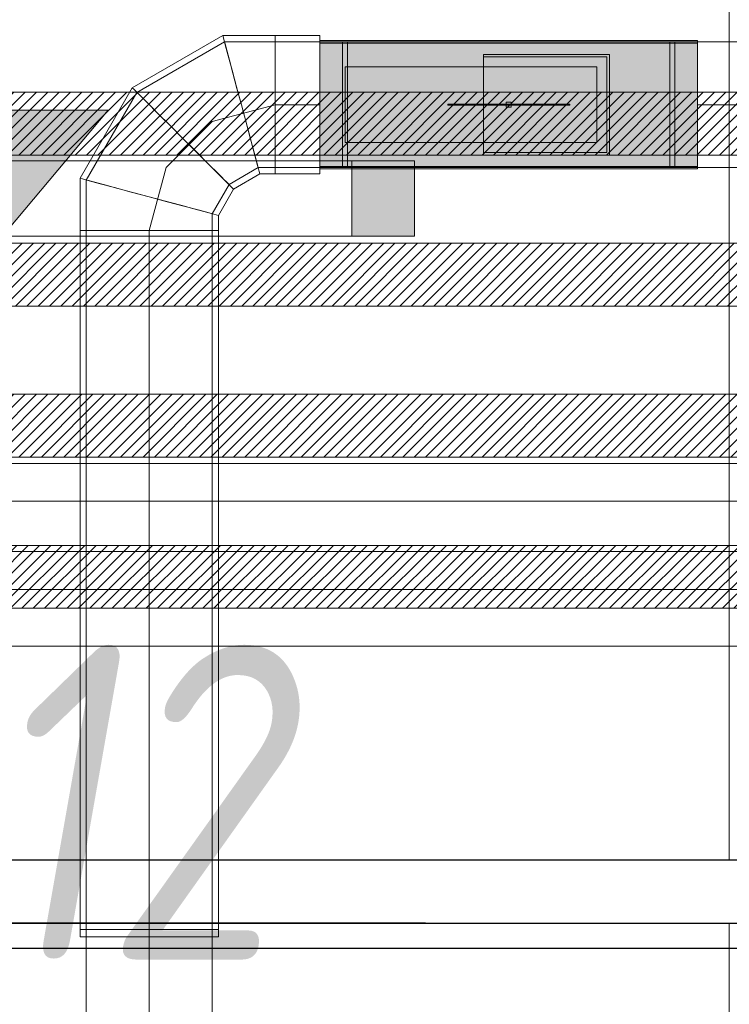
# Model space of a CAD drawing. Header units: millimetres. Extents: x -559767 to 178656, y -69521 to 138453.
# Tile 236 of 256: x -173567 to -173003, y 111106 to 111888. Entities that reach past the tile are written whole.
import ezdxf
from ezdxf import colors
from ezdxf.entities.mleader import LeaderData, LeaderLine
from ezdxf.math import Vec2, Vec3

# ---------------------------------------------------------------- set-up
doc = ezdxf.new("R2010")
doc.units = ezdxf.units.MM
doc.linetypes.add('-D1-02х01', pattern=[3, 2, -1])
doc.linetypes.add('DASHDOT', pattern=[25.4, 12.7, -6.35, 0, -6.35])
doc.layers.get('Defpoints').update_dxf_attribs({"color": 31})
for name, color, linetype, lineweight in [('_0', 7, 'Continuous', 13), ('A-DOOR', 7, 'Continuous', 5), ('A-DOOR-IDEN', 7, 'Continuous', 9), ('dim_light', 12, 'Continuous', 9), ('dim_pot', 183, 'Continuous', 9), ('dim_razv', 93, 'DASHDOT', 9), ('light_pot', 52, 'Continuous', 15), ('pot', 183, 'Continuous', 15), ('pot sh', 183, 'Continuous', 15)]:
    doc.layers.add(name, color=color, linetype=linetype, lineweight=lineweight)
doc.layers.add('PDF7_Geometry', color=7, linetype='Continuous', true_color=0xaaaaaa)
doc.layers.add('PDF7_Solid Fills', color=7, linetype='Continuous', true_color=0xececec)
doc.layers.add('pol', color=7, linetype='Continuous', lineweight=15, true_color=0x738991)
doc.layers.add('Сводный план', color=1, linetype='Continuous', lineweight=0, true_color=0xff0000)
doc.styles.add('fl_iso paper', font='isocpeur.ttf', dxfattribs={"width": 0.8, "oblique": 10})
doc.styles.add('In tre', font='isocpeur.ttf', dxfattribs={"width": 0.8, "oblique": 10})
doc.dimstyles.new('In tre 1_75', dxfattribs={"dimtxt": 220, "dimasz": 120, "dimexe": 60, "dimexo": 10, "dimgap": 50, "dimtad": 1, "dimdec": 0, "dimrnd": 5, "dimzin": 0, "dimdsep": 46, "dimtxsty": 'fl_iso paper', "dimblk": 'ARCHTICK', "dimcen": 0, "dimdle": 60, "dimadec": 0, "dimazin": 0, "dimtfac": 1, "dimtdec": 0, "dimtofl": 0, "dimtmove": 1, "dimatfit": 1, "dimfxl": 1, "dimtfill": 1, "dimtolj": 1, "dimtzin": 0, "dimarcsym": 1})

# ---------------------------------------------------------------- blocks, each defined once
blk = doc.blocks.new('_ArchTick')
at = {"color": 0, "linetype": 'ByBlock', "lineweight": 9, "const_width": 0.15}
blk.add_lwpolyline([(-0.5, -0.5), (0.5, 0.5)], dxfattribs=at)
blk = doc.blocks.new('*D10332')
at = {"layer": 'Defpoints', "color": 0, "transparency": 16777216}
for p in [(-173652.93, 111170.76), (-172885.6, 111170.76), (-173602.93, 110370.76)]:
    blk.add_point(p, dxfattribs=at)
at = {"layer": 'dim_light', "color": 0, "lineweight": -2, "transparency": 16777216}
for p, q in [((-172885.6, 110310.76), (-172885.6, 111230.76)), ((-173642.93, 111170.76), (-172825.6, 111170.76)), ((-173592.93, 110370.76), (-172825.6, 110370.76))]:
    blk.add_line(p, q, dxfattribs=at)
at = {"layer": 'dim_light', "color": 0, "lineweight": -2, "transparency": 16777216, "xscale": 120, "yscale": 120, "zscale": 120}
for p, rotation in [((-172885.6, 111170.76), 90), ((-172885.6, 110370.76), 270)]:
    blk.add_blockref('_ArchTick', p, dxfattribs=dict(at, rotation=rotation))
at = {"layer": 'dim_light', "color": 0, "transparency": 16777216, "insert": (-173045.6, 110770.76), "char_height": 220, "attachment_point": 5, "rotation": 90, "style": 'fl_iso paper', "bg_fill": 3, "box_fill_scale": 1.1, "bg_fill_color": 256, "bg_fill_true_color": 13158600, "bg_fill_transparency": 0}
blk.add_mtext('\\A1;800', dxfattribs=at)
blk = doc.blocks.new('*D10339')
at = {"layer": 'Defpoints', "color": 0, "transparency": 16777216}
for p in [(-174063.24, 111170.76), (-173234.27, 111170.76), (-173868.09, 108895.7)]:
    blk.add_point(p, dxfattribs=at)
at = {"layer": 'dim_light', "color": 0, "lineweight": -2, "transparency": 16777216}
for p, q in [((-174063.24, 108835.7), (-174063.24, 111230.76)), ((-173244.27, 111170.76), (-174123.24, 111170.76)), ((-173878.09, 108895.7), (-174123.24, 108895.7))]:
    blk.add_line(p, q, dxfattribs=at)
at = {"layer": 'dim_light', "color": 0, "lineweight": -2, "transparency": 16777216, "xscale": 120, "yscale": 120, "zscale": 120}
for p, rotation in [((-174063.24, 111170.76), 90), ((-174063.24, 108895.7), 270)]:
    blk.add_blockref('_ArchTick', p, dxfattribs=dict(at, rotation=rotation))
at = {"layer": 'dim_light', "color": 0, "transparency": 16777216, "insert": (-174223.24, 110033.23), "char_height": 220, "attachment_point": 5, "rotation": 90, "style": 'fl_iso paper', "bg_fill": 3, "box_fill_scale": 1.1, "bg_fill_color": 256, "bg_fill_true_color": 13158600, "bg_fill_transparency": 0}
blk.add_mtext('\\A1;2275', dxfattribs=at)
blk = doc.blocks.new('*U3558')
at = {"layer": 'light_pot', "linetype": 'ByBlock', "lineweight": 0}
h = blk.add_hatch(color=252, dxfattribs=at)
h.dxf.hatch_style = 1
h.paths.add_polyline_path([(500, 30), (550, 30), (550, -30), (500, -30)])
for points in [[(500, -30), (-500, -30), (-500, 30), (500, 30)], [(500, 30), (550, 30), (550, -30), (500, -30)]]:
    blk.add_lwpolyline(points, close=True, dxfattribs=at)
blk = doc.blocks.new('*U3553')
at = {"layer": 'light_pot', "color": 0, "linetype": 'ByBlock', "lineweight": -2, "transparency": 16777216}
blk.add_blockref('*U3558', (10400, 0), dxfattribs=at)
blk = doc.blocks.new('*D10376')
at = {"layer": 'Defpoints', "color": 0, "transparency": 16777216}
for p in [(-168602.93, 111953.84), (-173802.93, 111716.24), (-168602.93, 111716.24)]:
    blk.add_point(p, dxfattribs=at)
at = {"layer": 'dim_light', "color": 0, "lineweight": -2, "transparency": 16777216}
for p, q in [((-173802.93, 111726.24), (-173802.93, 112013.84)), ((-168602.93, 111726.24), (-168602.93, 112013.84)), ((-173862.93, 111953.84), (-168542.93, 111953.84))]:
    blk.add_line(p, q, dxfattribs=at)
at = {"layer": 'dim_light', "color": 0, "lineweight": -2, "transparency": 16777216, "xscale": 120, "yscale": 120, "zscale": 120, "rotation": 180}
blk.add_blockref('_ArchTick', (-173802.93, 111953.84), dxfattribs=at)
at = {"layer": 'dim_light', "color": 0, "lineweight": -2, "transparency": 16777216, "xscale": 120, "yscale": 120, "zscale": 120}
blk.add_blockref('_ArchTick', (-168602.93, 111953.84), dxfattribs=at)
at = {"layer": 'dim_light', "color": 0, "transparency": 16777216, "insert": (-171202.93, 112113.84), "char_height": 220, "attachment_point": 5, "style": 'fl_iso paper', "bg_fill": 3, "box_fill_scale": 1.1, "bg_fill_color": 256, "bg_fill_true_color": 13158600, "bg_fill_transparency": 0}
blk.add_mtext('\\A1;5200', dxfattribs=at)
blk = doc.blocks.new('*D12207')
at = {"layer": 'Defpoints', "color": 0, "transparency": 16777216}
for p in [(-173332.18, 111170.76), (-173958.15, 111070.76), (-173411.7, 111070.76)]:
    blk.add_point(p, dxfattribs=at)
at = {"layer": 'dim_pot', "color": 0, "lineweight": -2, "transparency": 16777216}
for p, q in [((-173958.15, 111170.76), (-173958.15, 111290.76)), ((-173342.18, 111170.76), (-174018.15, 111170.76)), ((-173958.15, 111170.76), (-173958.15, 111070.76)), ((-173958.15, 111120.76), (-174228.16, 111045.9)), ((-173421.7, 111070.76), (-174018.15, 111070.76)), ((-173958.15, 111070.76), (-173958.15, 110950.76)), ((-174228.16, 111045.9), (-174228.16, 110607.9))]:
    blk.add_line(p, q, dxfattribs=at)
at = {"layer": 'dim_pot', "color": 0, "lineweight": -2, "transparency": 16777216, "xscale": 120, "yscale": 120, "zscale": 120}
for p, rotation in [((-173958.15, 111170.76), 270), ((-173958.15, 111070.76), 90)]:
    blk.add_blockref('_ArchTick', p, dxfattribs=dict(at, rotation=rotation))
at = {"layer": 'dim_pot', "color": 0, "transparency": 16777216, "insert": (-174388.16, 110826.9), "char_height": 220, "attachment_point": 5, "rotation": 90, "style": 'fl_iso paper', "bg_fill": 3, "box_fill_scale": 1.1, "bg_fill_color": 256, "bg_fill_true_color": 13158600, "bg_fill_transparency": 0}
blk.add_mtext('\\A1;100', dxfattribs=at)
blk = doc.blocks.new('1')
at = {"layer": 'pol', "linetype": 'ByBlock'}
h = blk.add_hatch(color=1, dxfattribs=at)
h.paths.add_polyline_path([(35776.37, 73135.4), (35803.14, 73135.4), (35803.14, 73258.97), (35776.37, 73258.97)])
h.paths.add_polyline_path([(35789.75, 73274.59), (35843.23, 73274.59), (35789.75, 73338.23)])
h.paths.add_polyline_path([(35789.75, 73274.59), (35736.28, 73274.59), (35789.75, 73338.23)])
edge = h.paths.add_edge_path()
edge.add_arc((35789.75, 73110.51), 13.38, 0, 360)
h = blk.add_hatch(color=1, dxfattribs=at)
h.paths.add_polyline_path([(35813.3, 73097.13), (35813.3, 73123.89), (35936.87, 73123.89), (35936.87, 73097.13)])
h.paths.add_polyline_path([(35952.5, 73110.51), (35952.5, 73163.99), (36016.14, 73110.51)])
h.paths.add_polyline_path([(35952.5, 73110.51), (35952.5, 73057.03), (36016.14, 73110.51)])
at = {"layer": 'pol', "color": 1, "linetype": 'ByBlock'}
for points in [[(35789.75, 73274.59), (35736.28, 73274.59), (35789.75, 73338.23), (35789.75, 73274.59)], [(35789.75, 73274.59), (35843.23, 73274.59), (35789.75, 73338.23), (35789.75, 73274.59)], [(35952.5, 73110.51), (35952.5, 73163.99), (36016.14, 73110.51), (35952.5, 73110.51)], [(35952.5, 73110.51), (35952.5, 73057.03), (36016.14, 73110.51), (35952.5, 73110.51)]]:
    blk.add_lwpolyline(points, dxfattribs=at)
for points in [[(35776.37, 73135.4), (35803.14, 73135.4), (35803.14, 73258.97), (35776.37, 73258.97)], [(35813.3, 73097.13), (35813.3, 73123.89), (35936.87, 73123.89), (35936.87, 73097.13)]]:
    blk.add_lwpolyline(points, close=True, dxfattribs=at)
blk.add_circle((35789.75, 73110.51), 13.38, dxfattribs=at)
blk = doc.blocks.new('ghftytytd')
at = {"layer": 'PDF7_Geometry', "color": 1, "lineweight": 18, "true_color": 0xff0000}
for points in [[(18974.8, 19604.95), (18974.8, 19603.08), (18974.8, 19597.58), (18974.8, 19588.87), (18974.8, 19577.47), (18974.8, 19564.21), (18974.8, 19549.95), (18974.8, 19535.74), (18974.8, 19522.47), (18974.8, 19511.08), (18974.8, 19502.33), (18974.8, 19496.82), (18974.8, 19494.95), (18974.8, 19496.82), (18974.8, 19502.33), (18974.8, 19511.08), (18974.8, 19522.47), (18974.8, 19535.74), (18974.8, 19549.95), (18974.8, 19564.21), (18974.8, 19577.47), (18974.8, 19588.87), (18974.8, 19597.58), (18974.8, 19603.08), (18974.8, 19604.95), (18939.1, 19604.95), (18897.58, 19604.95), (18825.64, 19563.43), (18784.12, 19491.5), (18784.12, 19449.97), (18784.12, 18894.97), (18785.99, 18894.97), (18791.46, 18894.97), (18800.21, 18894.97), (18811.6, 18894.97), (18824.87, 18894.97), (18839.12, 18894.97), (18824.87, 18894.97), (18811.6, 18894.97), (18800.21, 18894.97), (18791.46, 18894.97), (18785.99, 18894.97), (18784.12, 18894.97), (18784.12, 18888.97), (18785.99, 18888.97), (18791.46, 18888.97), (18800.21, 18888.97), (18811.6, 18888.97), (18824.87, 18888.97), (18839.12, 18888.97), (18824.87, 18888.97), (18811.6, 18888.97), (18800.21, 18888.97), (18791.46, 18888.97), (18785.99, 18888.97), (18784.12, 18888.97)], [(18897.58, 19604.95), (18898.07, 19603.08), (18899.55, 19597.58), (18901.88, 19588.87), (18904.95, 19577.47), (18908.51, 19564.21), (18912.32, 19549.95)], [(18912.32, 19549.95), (18908.51, 19564.21), (18904.95, 19577.47), (18901.88, 19588.87), (18899.55, 19597.58), (18898.07, 19603.08), (18897.58, 19604.95)], [(18939.1, 19604.95), (18939.1, 19603.08), (18939.1, 19597.58), (18939.1, 19588.87), (18939.1, 19577.47), (18939.1, 19564.21), (18939.1, 19549.95)], [(18939.1, 19549.95), (18939.1, 19564.21), (18939.1, 19577.47), (18939.1, 19588.87), (18939.1, 19597.58), (18939.1, 19603.08), (18939.1, 19604.95)], [(18939.1, 19604.95), (18939.1, 19603.08), (18939.1, 19597.58), (18939.1, 19588.87), (18939.1, 19577.47), (18939.1, 19564.21), (18939.1, 19549.95)], [(18939.1, 19549.95), (18939.1, 19564.21), (18939.1, 19577.47), (18939.1, 19588.87), (18939.1, 19597.58), (18939.1, 19603.08), (18939.1, 19604.95)], [(18839.12, 18251.23), (18839.12, 18888.97), (18826.17, 18888.97), (18814.11, 18888.97), (18803.73, 18888.97), (18795.8, 18888.97), (18790.82, 18888.97), (18789.09, 18888.97), (18789.09, 18894.97), (18790.82, 18894.97), (18795.8, 18894.97), (18803.73, 18894.97), (18814.11, 18894.97), (18826.17, 18894.97), (18839.12, 18894.97), (18826.17, 18894.97), (18814.11, 18894.97), (18803.73, 18894.97), (18795.8, 18894.97), (18790.82, 18894.97), (18789.09, 18894.97), (18789.09, 19449.97), (18790.82, 19449.97), (18795.8, 19449.97), (18803.73, 19449.97), (18814.11, 19449.97), (18826.17, 19449.97), (18839.12, 19449.97), (18826.17, 19449.97), (18814.11, 19449.97), (18803.73, 19449.97), (18795.8, 19449.97), (18790.82, 19449.97), (18789.09, 19449.97), (18789.09, 19490.16), (18829.31, 19559.76), (18898.92, 19599.94), (18939.1, 19599.94), (18939.1, 19598.25), (18939.1, 19593.28), (18939.1, 19585.3), (18939.1, 19574.97), (18939.1, 19562.9), (18939.1, 19549.95), (18939.1, 19562.9), (18939.1, 19574.97), (18939.1, 19585.3), (18939.1, 19593.28), (18939.1, 19598.25), (18939.1, 19599.94), (18939.1, 19598.25), (18939.1, 19593.28), (18939.1, 19585.3), (18939.1, 19574.97), (18939.1, 19562.9), (18939.1, 19549.95), (18939.1, 19537.01), (18939.1, 19524.98), (18939.1, 19514.61), (18939.1, 19506.67), (18939.1, 19501.66), (18939.1, 19499.96), (18939.1, 19501.66), (18939.1, 19506.67), (18939.1, 19514.61), (18939.1, 19524.98), (18939.1, 19537.01), (18939.1, 19549.95), (18939.1, 19562.9), (18939.1, 19574.97), (18939.1, 19585.3), (18939.1, 19593.28), (18939.1, 19598.25), (18939.1, 19599.94), (18974.8, 19599.94), (18974.8, 19499.96), (19274.78, 19499.96), (19274.78, 19501.66), (19274.78, 19506.67), (19274.78, 19514.61), (19274.78, 19524.98), (19274.78, 19537.01), (19274.78, 19549.95), (19274.78, 19537.01), (19274.78, 19524.98), (19274.78, 19514.61), (19274.78, 19506.67), (19274.78, 19501.66), (19274.78, 19499.96), (22791.95, 19499.96)], [(22791.95, 19599.94), (19274.78, 19599.94), (19274.78, 19598.25), (19274.78, 19593.28), (19274.78, 19585.3), (19274.78, 19574.97), (19274.78, 19562.9), (19274.78, 19549.95), (19274.78, 19562.9), (19274.78, 19574.97), (19274.78, 19585.3), (19274.78, 19593.28), (19274.78, 19598.25), (19274.78, 19599.94), (19274.78, 19499.96), (18974.8, 19499.96), (18974.8, 19599.94), (19274.78, 19599.94), (18974.8, 19599.94), (18974.8, 19499.96), (19274.78, 19499.96), (19274.78, 19599.94), (18974.8, 19599.94), (19274.78, 19599.94)], [(18839.12, 18251.23), (18839.12, 18888.97), (18826.17, 18888.97), (18814.11, 18888.97), (18803.73, 18888.97), (18795.8, 18888.97), (18790.82, 18888.97), (18789.09, 18888.97), (18789.09, 18251.23)], [(18889.11, 18251.23), (18889.11, 18888.97), (18887.42, 18888.97), (18882.41, 18888.97), (18874.47, 18888.97), (18864.1, 18888.97), (18852.03, 18888.97), (18839.12, 18888.97), (18852.03, 18888.97), (18864.1, 18888.97), (18874.47, 18888.97), (18882.41, 18888.97), (18887.42, 18888.97), (18889.11, 18888.97), (18889.11, 18894.97), (18889.11, 19449.97), (18889.11, 19463.34), (18902.51, 19486.56), (18925.69, 19499.96), (18939.1, 19499.96), (18939.1, 19501.66), (18939.1, 19506.67), (18939.1, 19514.61), (18939.1, 19524.98), (18939.1, 19537.01), (18939.1, 19549.95), (18939.1, 19537.01), (18939.1, 19524.98), (18939.1, 19514.61), (18939.1, 19506.67), (18939.1, 19501.66), (18939.1, 19499.96), (18974.8, 19499.96), (18974.8, 19501.66), (18974.8, 19506.67), (18974.8, 19514.61), (18974.8, 19524.98), (18974.8, 19537.01), (18974.8, 19549.95), (18974.8, 19562.9), (18974.8, 19574.97), (18974.8, 19585.3), (18974.8, 19593.28), (18974.8, 19598.25), (18974.8, 19599.94), (18974.8, 19598.25), (18974.8, 19593.28), (18974.8, 19585.3), (18974.8, 19574.97), (18974.8, 19562.9), (18974.8, 19549.95), (18974.8, 19537.01), (18974.8, 19524.98), (18974.8, 19514.61), (18974.8, 19506.67), (18974.8, 19501.66), (18974.8, 19499.96)], [(19274.78, 19600.97), (18974.8, 19600.97)], [(19274.78, 19499.96), (19274.78, 19599.94), (19274.78, 19499.96), (18974.8, 19499.96), (19274.78, 19499.96), (18974.8, 19499.96), (18974.8, 19599.94), (19274.78, 19599.94), (18974.8, 19599.94)], [(19274.78, 19598.96), (18974.8, 19598.96)], [(18996.78, 19599.94), (18996.78, 19593.7), (18996.78, 19576.52), (18996.78, 19552.71), (18996.78, 19549.95), (18996.78, 19574.16), (18996.78, 19592.32), (18996.78, 19599.87), (18996.78, 19599.94), (18992.79, 19599.94), (18992.79, 19599.87), (18992.79, 19592.32), (18992.79, 19574.16), (18992.79, 19549.95), (18992.79, 19552.71), (18992.79, 19576.52), (18992.79, 19593.7), (18992.79, 19599.94)], [(19256.79, 19599.94), (19252.8, 19599.94)], [(19194.8, 19579.98), (18994.8, 19579.98)], [(18994.8, 19579.98), (19194.8, 19579.98)], [(18825.64, 19563.43), (18827.02, 19562.06), (18831.04, 19558.03), (18837.42, 19551.65), (18845.75, 19543.29), (18855.49, 19533.59), (18865.9, 19523.18)], [(18865.9, 19523.18), (18855.49, 19533.59), (18845.75, 19543.29), (18837.42, 19551.65), (18831.04, 19558.03), (18827.02, 19562.06), (18825.64, 19563.43)], [(18974.8, 19494.95), (18939.1, 19494.95), (18939.1, 19496.82), (18939.1, 19502.33), (18939.1, 19511.08), (18939.1, 19522.47), (18939.1, 19535.74), (18939.1, 19549.95), (18939.1, 19535.74), (18939.1, 19522.47), (18939.1, 19511.08), (18939.1, 19502.33), (18939.1, 19496.82), (18939.1, 19494.95), (18927.03, 19494.95), (18906.15, 19482.89), (18894.12, 19462), (18894.12, 19449.97), (18894.12, 18894.97), (18892.21, 18894.97), (18886.74, 18894.97), (18878, 18894.97), (18866.6, 18894.97), (18853.34, 18894.97), (18839.12, 18894.97), (18839.12, 18888.97), (18853.34, 18888.97), (18866.6, 18888.97), (18878, 18888.97), (18886.74, 18888.97), (18892.21, 18888.97), (18894.12, 18888.97), (18892.21, 18888.97), (18886.74, 18888.97), (18878, 18888.97), (18866.6, 18888.97), (18853.34, 18888.97), (18839.12, 18888.97)], [(18939.1, 19549.95), (18889.11, 19536.55)], [(18912.32, 19549.95), (18916.13, 19535.74), (18919.66, 19522.47), (18922.73, 19511.08), (18925.06, 19502.33), (18926.54, 19496.82), (18927.03, 19494.95)], [(18927.03, 19494.95), (18926.54, 19496.82), (18925.06, 19502.33), (18922.73, 19511.08), (18919.66, 19522.47), (18916.13, 19535.74), (18912.32, 19549.95)], [(18939.1, 19549.95), (18974.8, 19549.95)], [(18939.1, 19549.95), (18974.8, 19549.95)], [(18992.79, 19499.96), (18992.79, 19506.21), (18992.79, 19523.39), (18992.79, 19547.2), (18992.79, 19549.95), (18992.79, 19525.75), (18992.79, 19507.62), (18992.79, 19500.03), (18992.79, 19499.96), (18996.78, 19499.96), (18996.78, 19500.03), (18996.78, 19507.62), (18996.78, 19525.75), (18996.78, 19549.95), (18996.78, 19547.2), (18996.78, 19523.39), (18996.78, 19506.21), (18996.78, 19499.96)], [(19076.3, 19550.45), (19076.3, 19549.46)], [(19122.8, 19551.97), (19126.78, 19551.97)], [(19126.78, 19551.97), (19122.8, 19551.97)], [(19122.8, 19551.97), (19126.78, 19551.97)], [(19126.78, 19551.97), (19122.8, 19551.97)], [(19122.8, 19549.95), (19122.8, 19550.98), (19122.8, 19551.97)], [(19122.8, 19551.97), (19122.8, 19550.98), (19122.8, 19549.95)], [(19122.8, 19551.97), (19122.8, 19550.98), (19122.8, 19549.95)], [(19122.8, 19549.95), (19122.8, 19550.98), (19122.8, 19551.97)], [(19122.8, 19547.98), (19122.8, 19548.97), (19122.8, 19549.95)], [(19122.8, 19549.95), (19122.8, 19548.97), (19122.8, 19547.98)], [(19122.8, 19549.95), (19122.8, 19548.97), (19122.8, 19547.98)], [(19122.8, 19547.98), (19122.8, 19548.97), (19122.8, 19549.95)], [(19173.28, 19549.46), (19173.28, 19550.45)], [(18889.11, 19536.55), (18852.49, 19499.96)], [(18865.9, 19523.18), (18876.3, 19512.74), (18886.04, 19503.03), (18894.37, 19494.71), (18900.75, 19488.29), (18904.77, 19484.27), (18906.15, 19482.89)], [(18906.15, 19482.89), (18904.77, 19484.27), (18900.75, 19488.29), (18894.37, 19494.71), (18886.04, 19503.03), (18876.3, 19512.74), (18865.9, 19523.18)], [(18852.49, 19499.96), (18839.12, 19449.97)], [(18974.8, 19500.95), (19274.78, 19500.95)], [(18974.8, 19498.98), (19274.78, 19498.98)], [(19252.8, 19499.96), (19256.79, 19499.96)], [(18784.12, 19491.5), (18785.99, 19491), (18791.46, 19489.52), (18800.21, 19487.19), (18811.6, 19484.12), (18824.87, 19480.56), (18839.12, 19476.75)], [(18839.12, 19476.75), (18824.87, 19480.56), (18811.6, 19484.12), (18800.21, 19487.19), (18791.46, 19489.52), (18785.99, 19491), (18784.12, 19491.5)], [(18839.12, 19476.75), (18853.34, 19472.94), (18866.6, 19469.38), (18878, 19466.34), (18886.74, 19463.98), (18892.21, 19462.53), (18894.12, 19462)], [(18894.12, 19462), (18892.21, 19462.53), (18886.74, 19463.98), (18878, 19466.34), (18866.6, 19469.38), (18853.34, 19472.94), (18839.12, 19476.75)], [(18839.12, 19449.97), (18818.06, 19449.97), (18800.21, 19449.97), (18788.28, 19449.97), (18784.12, 19449.97)], [(18784.12, 19449.97), (18788.28, 19449.97), (18800.21, 19449.97), (18818.06, 19449.97), (18839.12, 19449.97)], [(18839.12, 19449.97), (18824.87, 19449.97), (18811.6, 19449.97), (18800.21, 19449.97), (18791.46, 19449.97), (18785.99, 19449.97), (18784.12, 19449.97)], [(18784.12, 19449.97), (18785.99, 19449.97), (18791.46, 19449.97), (18800.21, 19449.97), (18811.6, 19449.97), (18824.87, 19449.97), (18839.12, 19449.97)], [(18789.09, 19449.97), (18790.82, 19449.97), (18795.8, 19449.97), (18803.73, 19449.97), (18814.11, 19449.97), (18826.17, 19449.97), (18839.12, 19449.97)], [(18839.12, 19449.97), (18826.17, 19449.97), (18814.11, 19449.97), (18803.73, 19449.97), (18795.8, 19449.97), (18790.82, 19449.97), (18789.09, 19449.97)], [(18839.12, 19449.97), (18860.14, 19449.97), (18878, 19449.97), (18889.92, 19449.97), (18894.12, 19449.97)], [(18894.12, 19449.97), (18889.92, 19449.97), (18878, 19449.97), (18860.14, 19449.97), (18839.12, 19449.97)], [(18894.12, 19449.97), (18892.21, 19449.97), (18886.74, 19449.97), (18878, 19449.97), (18866.6, 19449.97), (18853.34, 19449.97), (18839.12, 19449.97)], [(18839.12, 19449.97), (18853.34, 19449.97), (18866.6, 19449.97), (18878, 19449.97), (18886.74, 19449.97), (18892.21, 19449.97), (18894.12, 19449.97)], [(18839.12, 19449.97), (18839.12, 18894.97)], [(18839.12, 19449.97), (18852.03, 19449.97), (18864.1, 19449.97), (18874.47, 19449.97), (18882.41, 19449.97), (18887.42, 19449.97), (18889.11, 19449.97)], [(18889.11, 19449.97), (18887.42, 19449.97), (18882.41, 19449.97), (18874.47, 19449.97), (18864.1, 19449.97), (18852.03, 19449.97), (18839.12, 19449.97)], [(18839.12, 19449.97), (18839.12, 18894.97)], [(18839.12, 18894.97), (18824.87, 18894.97), (18811.6, 18894.97), (18800.21, 18894.97), (18791.46, 18894.97), (18785.99, 18894.97), (18784.12, 18894.97), (18785.99, 18894.97), (18791.46, 18894.97), (18800.21, 18894.97), (18811.6, 18894.97), (18824.87, 18894.97), (18839.12, 18894.97), (18853.34, 18894.97), (18866.6, 18894.97), (18878, 18894.97), (18886.74, 18894.97), (18892.21, 18894.97), (18894.12, 18894.97), (18892.21, 18894.97), (18886.74, 18894.97), (18878, 18894.97), (18866.6, 18894.97), (18853.34, 18894.97), (18839.12, 18894.97), (18853.34, 18894.97), (18866.6, 18894.97), (18878, 18894.97), (18886.74, 18894.97), (18892.21, 18894.97), (18894.12, 18894.97), (18894.12, 18888.97)], [(18839.12, 18894.97), (18852.03, 18894.97), (18864.1, 18894.97), (18874.47, 18894.97), (18882.41, 18894.97), (18887.42, 18894.97), (18889.11, 18894.97)], [(18889.11, 18894.97), (18887.42, 18894.97), (18882.41, 18894.97), (18874.47, 18894.97), (18864.1, 18894.97), (18852.03, 18894.97), (18839.12, 18894.97)]]:
    blk.add_lwpolyline(points, dxfattribs=at)
for points in [[(18912.32, 19549.95), (18908.83, 19562.9), (18905.62, 19574.97), (18902.83, 19585.3), (18900.72, 19593.28), (18899.37, 19598.25), (18898.92, 19599.94), (18899.37, 19598.25), (18900.72, 19593.28), (18902.83, 19585.3), (18905.62, 19574.97), (18908.83, 19562.9)], [(18974.8, 19549.95), (18974.8, 19563.15), (18974.8, 19575.46), (18974.8, 19586.01), (18974.8, 19594.12), (18974.8, 19599.24), (18974.8, 19600.97), (18974.8, 19599.24), (18974.8, 19594.12), (18974.8, 19586.01), (18974.8, 19575.46), (18974.8, 19563.15)], [(18974.8, 19549.95), (18974.8, 19562.9), (18974.8, 19574.97), (18974.8, 19585.3), (18974.8, 19593.28), (18974.8, 19598.25), (18974.8, 19599.94), (18974.8, 19598.25), (18974.8, 19593.28), (18974.8, 19585.3), (18974.8, 19574.97), (18974.8, 19562.9)], [(18974.8, 19549.95), (18974.8, 19571.65), (18974.8, 19589.04), (18974.8, 19598.71), (18974.8, 19599.91), (18974.8, 19598.71), (18974.8, 19589.04), (18974.8, 19571.65)], [(18974.8, 19549.95), (18974.8, 19571.23), (18974.8, 19588.27), (18974.8, 19597.72), (18974.8, 19598.96), (18974.8, 19597.72), (18974.8, 19588.27), (18974.8, 19571.23)], [(18992.79, 19549.95), (18992.79, 19571.65), (18992.79, 19589.04), (18992.79, 19598.71), (18992.79, 19599.94), (18992.79, 19598.71), (18992.79, 19589.04), (18992.79, 19571.65)], [(18996.78, 19549.95), (18996.78, 19571.65), (18996.78, 19589.04), (18996.78, 19598.71), (18996.78, 19599.94), (18996.78, 19598.71), (18996.78, 19589.04), (18996.78, 19571.65)], [(19252.8, 19549.95), (19252.8, 19571.65), (19252.8, 19589.04), (19252.8, 19598.71), (19252.8, 19599.94), (19252.8, 19598.71), (19252.8, 19589.04), (19252.8, 19571.65)], [(19252.8, 19549.95), (19252.8, 19574.16), (19252.8, 19592.32), (19252.8, 19599.87), (19252.8, 19599.94), (19252.8, 19593.7), (19252.8, 19576.52), (19252.8, 19552.71)], [(19256.79, 19549.95), (19256.79, 19571.65), (19256.79, 19589.04), (19256.79, 19598.71), (19256.79, 19599.94), (19256.79, 19598.71), (19256.79, 19589.04), (19256.79, 19571.65)], [(19256.79, 19549.95), (19256.79, 19574.16), (19256.79, 19592.32), (19256.79, 19599.87), (19256.79, 19599.94), (19256.79, 19593.7), (19256.79, 19576.52), (19256.79, 19552.71)], [(19274.78, 19549.95), (19274.78, 19563.15), (19274.78, 19575.46), (19274.78, 19586.01), (19274.78, 19594.12), (19274.78, 19599.24), (19274.78, 19600.97), (19274.78, 19599.24), (19274.78, 19594.12), (19274.78, 19586.01), (19274.78, 19575.46), (19274.78, 19563.15)], [(19274.78, 19549.95), (19274.78, 19571.65), (19274.78, 19589.04), (19274.78, 19598.71), (19274.78, 19599.94), (19274.78, 19598.71), (19274.78, 19589.04), (19274.78, 19571.65)], [(19274.78, 19549.95), (19274.78, 19562.9), (19274.78, 19574.97), (19274.78, 19585.3), (19274.78, 19593.28), (19274.78, 19598.25), (19274.78, 19599.94), (19274.78, 19598.25), (19274.78, 19593.28), (19274.78, 19585.3), (19274.78, 19574.97), (19274.78, 19562.9)], [(19274.78, 19549.95), (19274.78, 19571.23), (19274.78, 19588.27), (19274.78, 19597.72), (19274.78, 19598.92), (19274.78, 19597.72), (19274.78, 19588.27), (19274.78, 19571.23)], [(19104.8, 19589.96), (19104.8, 19509.95), (19104.8, 19510.94), (19104.8, 19511.96), (19104.8, 19587.95), (19104.8, 19588.97)], [(19204.79, 19589.96), (19104.8, 19589.96)], [(19204.79, 19509.95), (19204.79, 19589.96), (19204.79, 19581.99), (19204.79, 19572.32), (19204.79, 19561.46), (19204.79, 19549.95), (19204.79, 19538.49), (19204.79, 19527.59), (19204.79, 19517.92)], [(19104.8, 19587.95), (19202.77, 19587.95), (19202.77, 19578.88), (19202.77, 19568.05), (19202.77, 19556.13), (19202.77, 19543.82), (19202.77, 19531.89), (19202.77, 19521.06), (19202.77, 19511.96), (19104.8, 19511.96), (19202.77, 19511.96), (19202.77, 19587.95)], [(18994.8, 19579.98), (18994.8, 19519.97)], [(19194.8, 19579.98), (19194.8, 19519.97)], [(18865.9, 19523.18), (18856.44, 19532.63), (18847.59, 19541.45), (18840, 19549.04), (18834.21, 19554.86), (18830.55, 19558.53), (18829.31, 19559.76), (18830.55, 19558.53), (18834.21, 19554.86), (18840, 19549.04), (18847.59, 19541.45), (18856.44, 19532.63)], [(18912.32, 19549.95), (18915.78, 19537.01), (18919.03, 19524.98), (18921.78, 19514.61), (18923.93, 19506.67), (18925.23, 19501.66), (18925.69, 19499.96), (18925.23, 19501.66), (18923.93, 19506.67), (18921.78, 19514.61), (18919.03, 19524.98), (18915.78, 19537.01)], [(18939.1, 19549.95), (18939.1, 19535.74), (18939.1, 19522.47), (18939.1, 19511.08), (18939.1, 19502.33), (18939.1, 19496.82), (18939.1, 19494.95), (18939.1, 19496.82), (18939.1, 19502.33), (18939.1, 19511.08), (18939.1, 19522.47), (18939.1, 19535.74)], [(18974.8, 19549.95), (18974.8, 19528.26), (18974.8, 19510.87), (18974.8, 19501.2), (18974.8, 19500), (18974.8, 19501.2), (18974.8, 19510.87), (18974.8, 19528.26)], [(18974.8, 19549.95), (18974.8, 19528.72), (18974.8, 19511.64), (18974.8, 19502.19), (18974.8, 19500.95), (18974.8, 19502.19), (18974.8, 19511.64), (18974.8, 19528.72)], [(18974.8, 19549.95), (18974.8, 19537.01), (18974.8, 19524.98), (18974.8, 19514.61), (18974.8, 19506.67), (18974.8, 19501.66), (18974.8, 19499.96), (18974.8, 19501.66), (18974.8, 19506.67), (18974.8, 19514.61), (18974.8, 19524.98), (18974.8, 19537.01)], [(18974.8, 19549.95), (18974.8, 19536.76), (18974.8, 19524.45), (18974.8, 19513.9), (18974.8, 19505.79), (18974.8, 19500.71), (18974.8, 19498.98), (18974.8, 19500.71), (18974.8, 19505.79), (18974.8, 19513.9), (18974.8, 19524.45), (18974.8, 19536.76)], [(18992.79, 19549.95), (18992.79, 19528.26), (18992.79, 19510.87), (18992.79, 19501.2), (18992.79, 19499.96), (18992.79, 19501.2), (18992.79, 19510.87), (18992.79, 19528.26)], [(18996.78, 19549.95), (18996.78, 19528.26), (18996.78, 19510.87), (18996.78, 19501.2), (18996.78, 19499.96), (18996.78, 19501.2), (18996.78, 19510.87), (18996.78, 19528.26)], [(19124.77, 19550.45), (19112.25, 19550.45), (19100.54, 19550.45), (19090.48, 19550.45), (19082.79, 19550.45), (19077.96, 19550.45), (19076.3, 19550.45), (19077.96, 19550.45), (19082.79, 19550.45), (19090.48, 19550.45), (19100.54, 19550.45), (19112.25, 19550.45)], [(19124.77, 19549.46), (19112.25, 19549.46), (19100.54, 19549.46), (19090.48, 19549.46), (19082.79, 19549.46), (19077.96, 19549.46), (19076.3, 19549.46), (19077.96, 19549.46), (19082.79, 19549.46), (19090.48, 19549.46), (19100.54, 19549.46), (19112.25, 19549.46)], [(19122.8, 19551.97), (19126.78, 19551.97), (19126.78, 19547.98), (19122.8, 19547.98)], [(19122.8, 19551.97), (19122.8, 19547.98), (19126.78, 19547.98), (19126.78, 19551.97)], [(19124.77, 19550.45), (19137.33, 19550.45), (19149.04, 19550.45), (19159.1, 19550.45), (19166.79, 19550.45), (19171.62, 19550.45), (19173.28, 19550.45), (19171.62, 19550.45), (19166.79, 19550.45), (19159.1, 19550.45), (19149.04, 19550.45), (19137.33, 19550.45)], [(19124.77, 19549.46), (19137.33, 19549.46), (19149.04, 19549.46), (19159.1, 19549.46), (19166.79, 19549.46), (19171.62, 19549.46), (19173.28, 19549.46), (19171.62, 19549.46), (19166.79, 19549.46), (19159.1, 19549.46), (19149.04, 19549.46), (19137.33, 19549.46)], [(19126.78, 19551.97), (19126.78, 19550.98), (19126.78, 19549.95), (19126.78, 19548.97), (19126.78, 19547.98), (19126.78, 19548.97), (19126.78, 19549.95), (19126.78, 19550.98)], [(19126.78, 19551.97), (19126.78, 19550.98), (19126.78, 19549.95), (19126.78, 19548.97), (19126.78, 19547.98), (19126.78, 19548.97), (19126.78, 19549.95), (19126.78, 19550.98)], [(19252.8, 19549.95), (19252.8, 19528.26), (19252.8, 19510.87), (19252.8, 19501.2), (19252.8, 19499.96), (19252.8, 19501.2), (19252.8, 19510.87), (19252.8, 19528.26)], [(19252.8, 19549.95), (19252.8, 19525.75), (19252.8, 19507.62), (19252.8, 19500.03), (19252.8, 19499.96), (19252.8, 19506.21), (19252.8, 19523.39), (19252.8, 19547.2)], [(19256.79, 19549.95), (19256.79, 19528.26), (19256.79, 19510.87), (19256.79, 19501.2), (19256.79, 19499.96), (19256.79, 19501.2), (19256.79, 19510.87), (19256.79, 19528.26)], [(19256.79, 19549.95), (19256.79, 19525.75), (19256.79, 19507.62), (19256.79, 19500.03), (19256.79, 19499.96), (19256.79, 19506.21), (19256.79, 19523.39), (19256.79, 19547.2)], [(20080.44, 19549.95), (19274.78, 19549.95)], [(19274.78, 19549.95), (19274.78, 19528.72), (19274.78, 19511.64), (19274.78, 19502.19), (19274.78, 19501.02), (19274.78, 19502.19), (19274.78, 19511.64), (19274.78, 19528.72)], [(19274.78, 19549.95), (19274.78, 19528.26), (19274.78, 19510.87), (19274.78, 19501.2), (19274.78, 19499.96), (19274.78, 19501.2), (19274.78, 19510.87), (19274.78, 19528.26)], [(19274.78, 19549.95), (19274.78, 19537.01), (19274.78, 19524.98), (19274.78, 19514.61), (19274.78, 19506.67), (19274.78, 19501.66), (19274.78, 19499.96), (19274.78, 19501.66), (19274.78, 19506.67), (19274.78, 19514.61), (19274.78, 19524.98), (19274.78, 19537.01)], [(19274.78, 19549.95), (19274.78, 19536.76), (19274.78, 19524.45), (19274.78, 19513.9), (19274.78, 19505.79), (19274.78, 19500.71), (19274.78, 19498.98), (19274.78, 19500.71), (19274.78, 19505.79), (19274.78, 19513.9), (19274.78, 19524.45), (19274.78, 19536.76)], [(19126.78, 19547.98), (19122.8, 19547.98)], [(19126.78, 19547.98), (19122.8, 19547.98)], [(18865.9, 19523.18), (18875.39, 19513.69), (18884.2, 19504.87), (18891.79, 19497.28), (18897.61, 19491.46), (18901.24, 19487.83), (18902.51, 19486.56), (18901.24, 19487.83), (18897.61, 19491.46), (18891.79, 19497.28), (18884.2, 19504.87), (18875.39, 19513.69)], [(19194.8, 19519.97), (18994.8, 19519.97)], [(19204.79, 19509.95), (19104.8, 19509.95)], [(18839.12, 19476.75), (18826.17, 19480.21), (18814.11, 19483.45), (18803.73, 19486.24), (18795.8, 19488.36), (18790.82, 19489.7), (18789.09, 19490.16), (18790.82, 19489.7), (18795.8, 19488.36), (18803.73, 19486.24), (18814.11, 19483.45), (18826.17, 19480.21)], [(18839.12, 19476.75), (18852.03, 19473.29), (18864.1, 19470.05), (18874.47, 19467.3), (18882.41, 19465.14), (18887.42, 19463.8), (18889.11, 19463.34), (18887.42, 19463.8), (18882.41, 19465.14), (18874.47, 19467.3), (18864.1, 19470.05), (18852.03, 19473.29)], [(18839.12, 19449.97), (18852.03, 19449.97), (18864.1, 19449.97), (18874.47, 19449.97), (18882.41, 19449.97), (18887.42, 19449.97), (18889.11, 19449.97), (18887.42, 19449.97), (18882.41, 19449.97), (18874.47, 19449.97), (18864.1, 19449.97), (18852.03, 19449.97)], [(18789.09, 18894.97), (18790.82, 18894.97), (18795.8, 18894.97), (18803.73, 18894.97), (18814.11, 18894.97), (18826.17, 18894.97), (18839.12, 18894.97), (18852.03, 18894.97), (18864.1, 18894.97), (18874.47, 18894.97), (18882.41, 18894.97), (18887.42, 18894.97), (18889.11, 18894.97), (18887.42, 18894.97), (18882.41, 18894.97), (18874.47, 18894.97), (18864.1, 18894.97), (18852.03, 18894.97), (18839.12, 18894.97), (18826.17, 18894.97), (18814.11, 18894.97), (18803.73, 18894.97), (18795.8, 18894.97), (18790.82, 18894.97)], [(18789.09, 18888.97), (18790.82, 18888.97), (18795.8, 18888.97), (18803.73, 18888.97), (18814.11, 18888.97), (18826.17, 18888.97), (18839.12, 18888.97), (18852.03, 18888.97), (18864.1, 18888.97), (18874.47, 18888.97), (18882.41, 18888.97), (18887.42, 18888.97), (18889.11, 18888.97), (18887.42, 18888.97), (18882.41, 18888.97), (18874.47, 18888.97), (18864.1, 18888.97), (18852.03, 18888.97), (18839.12, 18888.97), (18826.17, 18888.97), (18814.11, 18888.97), (18803.73, 18888.97), (18795.8, 18888.97), (18790.82, 18888.97)]]:
    blk.add_lwpolyline(points, close=True, dxfattribs=at)
at = {"layer": 'PDF7_Solid Fills', "color": 1, "lineweight": 35, "true_color": 0xff0000, "transparency": 33554559}
blk.add_solid([(19274.78, 19499.96), (19274.78, 19599.94), (18974.8, 19499.96), (18974.8, 19599.94)], dxfattribs=at)
blk.add_solid([(19274.78, 19499.96), (19274.78, 19599.94), (18974.8, 19499.96), (18974.8, 19599.94)], dxfattribs=at)
blk = doc.blocks.new('A_DOR_Door - INT_1_Double_50_2000Wx2200_100__Лифтовой холл-5559933-50_AS_M_L13')
at = {"layer": 'A-DOOR', "linetype": '-D1-02х01'}
blk.add_arc((-925, 100), 925, 360, 90, dxfattribs=at)

msp = doc.modelspace()

# ---------------------------------------------------------------- hatches: boundary and pattern name
at = {"layer": '_0', "transparency": 33554534}
h = msp.add_hatch(color=252, dxfattribs=at)
h.dxf.hatch_style = 1
h.paths.add_polyline_path([(-186504.15, 98970.76), (-186502.93, 101270.76), (-186002.93, 101270.76), (-186002.93, 102220.76), (-183952.93, 102220.76), (-183952.93, 106270.76), (-179002.93, 106270.76), (-179002.93, 104770.76), (-177452.93, 104770.76), (-177452.93, 111170.76), (-185852.93, 111170.76), (-185852.93, 112970.76), (-186852.93, 112970.76), (-186852.93, 114970.76), (-184102.93, 114970.76), (-184102.93, 114270.76), (-183352.93, 114270.76), (-183352.93, 113220.76), (-163952.93, 113220.76), (-163952.93, 114970.76), (-160672.93, 114970.76), (-160672.93, 112970.76), (-161752.93, 112970.76), (-161752.93, 111170.76), (-169752.93, 111170.76), (-169752.93, 102220.76), (-161802.9, 102220.76), (-161802.93, 101820.76), (-161302.93, 101820.76), (-161302.93, 98970.76), (-163402.93, 98970.76), (-163402.93, 100170.76), (-183902.93, 100170.76), (-183902.93, 98970.76)], flags=16)
h.paths.add_polyline_path([(-192753.73, 121671.56), (-154802.13, 121671.56), (-154802.13, 91719.96), (-192753.73, 91719.96)])
at = {"layer": 'pot sh', "linetype": 'ByBlock', "lineweight": 0, "true_color": 0x91caaf}
h = msp.add_hatch(dxfattribs=at)
h.set_pattern_fill('ANSI31', color=253, scale=2, angle=180)
h.set_pattern_definition([(225, (-233499.5126, 92591.368), (4.49012806, -4.49012806), [])])
h.paths.add_polyline_path([(-185632.93, 111660.76), (-161972.93, 111660.76), (-161972.93, 111710.76), (-185632.93, 111710.76)])
h = msp.add_hatch(dxfattribs=at)
h.set_pattern_fill('ANSI31', color=253, scale=2, angle=180)
h.set_pattern_definition([(225, (-233499.5126, 92711.368), (4.49012806, -4.49012806), [])])
h.paths.add_polyline_path([(-185632.93, 111540.76), (-161972.93, 111540.76), (-161972.93, 111590.76), (-185632.93, 111590.76)])
h = msp.add_hatch(dxfattribs=at)
h.set_pattern_fill('ANSI31', color=253, scale=2, angle=180)
h.set_pattern_definition([(225, (-233499.5126, 92831.368), (4.49012806, -4.49012806), [])])
h.paths.add_polyline_path([(-185632.93, 111420.76), (-161972.93, 111420.76), (-161972.93, 111470.76), (-185632.93, 111470.76)])

# ---------------------------------------------------------------- linework, layer by layer
at = {"layer": 'pot sh'}
for points in [[(-185632.93, 111660.76), (-161972.93, 111660.76), (-161972.93, 111710.76), (-185632.93, 111710.76)], [(-185632.93, 111540.76), (-161972.93, 111540.76), (-161972.93, 111590.76), (-185632.93, 111590.76)], [(-185632.93, 111420.76), (-161972.93, 111420.76), (-161972.93, 111470.76), (-185632.93, 111470.76)]]:
    msp.add_lwpolyline(points, close=True, dxfattribs=at)

# ---------------------------------------------------------------- block references
at = {"layer": 'A-DOOR', "color": 8, "true_color": 0x7f7f7f, "rotation": 180}
msp.add_blockref('A_DOR_Door - INT_1_Double_50_2000Wx2200_100__Лифтовой холл-5559933-50_AS_M_L13', (-173602.93, 111270.76), dxfattribs=at)
at = {"layer": 'light_pot'}
msp.add_blockref('*U3553', (-184202.93, 111746.24), dxfattribs=at)

# ---------------------------------------------------------------- texts
at = {"layer": 'A-DOOR-IDEN', "lineweight": 5, "insert": (-173737.17, 111391.78), "char_height": 250, "width": 372.7847, "attachment_point": 1, "style": 'fl_iso paper'}
msp.add_mtext('-12', dxfattribs=at)

# ---------------------------------------------------------------- next in the draw order: dimensions: what is measured, and where the dimension line sits
at = {"layer": 'dim_light'}
dim = msp.add_linear_dim(base=(-168602.93, 111953.84), p1=(-173802.93, 111716.24), p2=(-168602.93, 111716.24), dimstyle='In tre 1_75', dxfattribs=at)
dim.commit()
dim.dimension.update_dxf_attribs({"geometry": '*D10376', "text_midpoint": (-171202.93, 112113.84)})
dim = msp.add_linear_dim(base=(-172885.6, 111170.76), p1=(-173602.93, 110370.76), p2=(-173652.93, 111170.76), angle=90, dimstyle='In tre 1_75', dxfattribs=at)
dim.commit()
dim.dimension.update_dxf_attribs({"geometry": '*D10332', "text_midpoint": (-172885.6, 110770.76), "dimtype": 160})

# ---------------------------------------------------------------- next in the draw order: hatches: boundary and pattern name
at = {"layer": 'pot sh', "linetype": 'ByBlock', "lineweight": 0, "true_color": 0x91caaf}
h = msp.add_hatch(dxfattribs=at)
h.set_pattern_fill('ANSI31', color=253, scale=2, angle=180)
h.set_pattern_definition([(225, (-233499.5126, 92951.368), (4.49012806, -4.49012806), [])])
h.paths.add_polyline_path([(-185632.93, 111780.76), (-161972.93, 111780.76), (-161972.93, 111830.76), (-185632.93, 111830.76)])

# ---------------------------------------------------------------- next in the draw order: linework, layer by layer
at = {"layer": 'pot'}
msp.add_lwpolyline([(-185632.93, 111390.76), (-185632.93, 113190.76), (-186632.93, 113190.76), (-186632.93, 114750.76), (-184322.93, 114750.76), (-184322.93, 114050.76), (-183572.93, 114050.76), (-183572.93, 113290.76), (-183972.93, 113290.76), (-183972.93, 112950.76), (-163632.93, 112950.76), (-163632.93, 114750.76), (-160892.93, 114750.62), (-160892.93, 113190.69), (-161972.93, 113190.82), (-161972.93, 111390.76)], close=True, dxfattribs=at)
at = {"layer": 'pot sh'}
msp.add_lwpolyline([(-185632.93, 111780.76), (-161972.93, 111780.76), (-161972.93, 111830.76), (-185632.93, 111830.76)], close=True, dxfattribs=at)

# ---------------------------------------------------------------- next in the draw order: dimensions: what is measured, and where the dimension line sits
at = {"layer": 'dim_light'}
dim = msp.add_linear_dim(base=(-174063.24, 111170.76), p1=(-173868.09, 108895.7), p2=(-173234.27, 111170.76), angle=90, dimstyle='In tre 1_75', dxfattribs=at)
dim.commit()
dim.dimension.update_dxf_attribs({"geometry": '*D10339', "text_midpoint": (-174223.24, 110033.23)})

# ---------------------------------------------------------------- next in the draw order: linework, layer by layer
at = {"layer": 'Defpoints'}
msp.add_lwpolyline([(-163902.93, 111220.76), (-165352.93, 111220.76), (-165352.93, 111390.76), (-172622.93, 111390.76), (-172622.93, 111220.69), (-174582.93, 111220.69), (-174582.93, 111390.76), (-177454.53, 111390.76)], dxfattribs=at)
msp.add_lwpolyline([(-174782.93, 111150.76), (-172422.93, 111150.76), (-172422.93, 108680.76), (-172152.93, 108680.76), (-172152.93, 107830.76), (-172422.93, 107818.26), (-172422.93, 106598.26), (-172152.93, 106610.76), (-172152.93, 105760.76), (-172422.93, 105760.76), (-172422.93, 104540.76), (-172172.93, 104540.76), (-172172.93, 103690.76), (-172422.93, 103690.76), (-172422.93, 102240.76), (-174782.93, 102240.76), (-174782.93, 104820.76), (-175052.93, 104820.76), (-175052.93, 106020.76), (-174782.93, 106020.76), (-174782.93, 107720.76), (-175052.93, 107720.76), (-175052.93, 108920.76), (-174782.93, 108920.76)], close=True, dxfattribs=at)

# ---------------------------------------------------------------- next in the draw order: leaders
at = {"layer": 'dim_razv', "color": 0, "linetype": 'ByBlock'}
ml = msp.add_multileader_mtext('Standard', dxfattribs=at)
ml.set_content('Зеркало на стене, выполнить в один уровень с отделкой стен', style='In tre')
ml.set_leader_properties()
ml.build(insert=Vec2(0, 0))
ml.multileader.update_dxf_attribs({"text_left_attachment_type": 6, "text_right_attachment_type": 6, "dogleg_length": 1, "arrow_head_size": 0, "scale": 50})
ctx = ml.context
ctx.base_point, ctx.scale, ctx.char_height, ctx.arrow_head_size, ctx.landing_gap_size, ctx.plane_origin = Vec3(-175055.06, 114516.21), 50, 200, 0, 4.5, Vec3(-168243.25, 119356.14)
ctx.left_attachment, ctx.right_attachment = 6, 6
notes = []
notes.append((ctx, [(0, (1, 1, 0), (-172112.79, 114516.21), (-1, 0), 50, [(1, [(-170663.47, 111473.02)], 0, [])])]))
ctx.mtext.insert, ctx.mtext.width, ctx.mtext.defined_height, ctx.mtext.flow_direction = Vec3(-175050.56, 114756.21), 3092.7163, 696.61, 5
ctx.mtext.has_bg_fill, ctx.mtext.bg_color, ctx.mtext.bg_scale_factor, ctx.mtext.bg_transparency, ctx.mtext.use_window_bg_color = 1, -1027028792, 1.5, 0, 1
for ctx, leaders in notes:
    for number, flags, end, landing, length, lines in leaders:
        leader = LeaderData()
        leader.index, (leader.has_last_leader_line, leader.has_dogleg_vector, leader.attachment_direction) = number, flags
        leader.last_leader_point, leader.dogleg_vector, leader.dogleg_length = Vec3(end), Vec3(landing), length
        for number, points, colour, breaks in lines:
            line = LeaderLine()
            line.index, line.vertices, line.color, line.breaks = number, Vec3.list(points), colors.encode_raw_color(colour), breaks
            leader.lines.append(line)
        ctx.leaders.append(leader)

# ---------------------------------------------------------------- next in the draw order: linework, layer by layer
at = {"layer": 'pol'}
msp.add_lwpolyline([(-172402.87, 111370.76), (-172402.87, 112170.18), (-173002.87, 112170.18), (-173002.87, 111220.69)], dxfattribs=at)
at = {"layer": 'pol', "color": 195, "linetype": 'ByBlock', "true_color": 0x7833a3}
for points in [[(-174652.93, 111535.76), (-172652.93, 111535.76), (-172652.93, 111435.76), (-174652.93, 111435.76)], [(-174622.93, 111505.76), (-172682.93, 111505.76), (-172682.93, 111465.76), (-174622.93, 111465.76)]]:
    msp.add_lwpolyline(points, close=True, dxfattribs=at)

# ---------------------------------------------------------------- next in the draw order: dimensions: what is measured, and where the dimension line sits
at = {"layer": 'dim_pot'}
dim = msp.add_linear_dim(base=(-173958.15, 111070.76), p1=(-173332.18, 111170.76), p2=(-173411.7, 111070.76), angle=270, dimstyle='In tre 1_75', dxfattribs=at)
dim.commit()
dim.dimension.update_dxf_attribs({"geometry": '*D12207', "text_midpoint": (-174228.16, 110995.9), "dimtype": 160})

# ---------------------------------------------------------------- next in the draw order: linework, layer by layer
at = {"layer": 'pol'}
for points in [[(-173002.87, 111220.69), (-173002.87, 112170.18), (-173602.87, 112170.18), (-173602.87, 111220.69)], [(-173602.87, 111170.76), (-173602.87, 110620.76), (-173002.87, 110620.76), (-173002.87, 111170.76)]]:
    msp.add_lwpolyline(points, dxfattribs=at)
at = {"layer": 'pot'}
msp.add_lwpolyline([(-174782.93, 111150.76), (-172422.93, 111150.76), (-172422.93, 102240.76), (-174782.93, 102240.76)], close=True, dxfattribs=at)

# ---------------------------------------------------------------- next in the draw order: leaders
at = {"layer": 'pol', "color": 1, "linetype": 'ByBlock', "true_color": 0xff0000}
ml = msp.add_multileader_mtext('Standard', dxfattribs=at)
ml.set_content('Лоток щелевой\\Pводоотводный в полу, модульный. Лщ-2', color=(255, 0, 0), style='In tre')
ml.set_leader_properties()
ml.build(insert=Vec2(0, 0))
ml.multileader.update_dxf_attribs({"text_left_attachment_type": 6, "text_right_attachment_type": 6, "dogleg_length": 1, "arrow_head_size": 0, "scale": 50})
ctx = ml.context
ctx.base_point, ctx.scale, ctx.char_height, ctx.arrow_head_size, ctx.landing_gap_size, ctx.plane_origin = Vec3(-172818.73, 114656.02), 50, 200, 0, 4.5, Vec3(-163959.65, 120225.97)
ctx.left_attachment, ctx.right_attachment = 6, 6
notes = []
notes.append((ctx, [(1, (1, 1, 0), (-172868.73, 114656.02), (1, 0), 50, [(1, [(-173761.38, 111505.76)], 0, [])])]))
ctx.mtext.insert, ctx.mtext.width, ctx.mtext.defined_height, ctx.mtext.flow_direction = Vec3(-172814.23, 114916.02), 2329.3451, 696.61, 5
ctx.mtext.has_bg_fill, ctx.mtext.bg_color, ctx.mtext.bg_scale_factor, ctx.mtext.bg_transparency, ctx.mtext.use_window_bg_color = 1, -1027028792, 1.5, 0, 1
for ctx, leaders in notes:
    for number, flags, end, landing, length, lines in leaders:
        leader = LeaderData()
        leader.index, (leader.has_last_leader_line, leader.has_dogleg_vector, leader.attachment_direction) = number, flags
        leader.last_leader_point, leader.dogleg_vector, leader.dogleg_length = Vec3(end), Vec3(landing), length
        for number, points, colour, breaks in lines:
            line = LeaderLine()
            line.index, line.vertices, line.color, line.breaks = number, Vec3.list(points), colors.encode_raw_color(colour), breaks
            leader.lines.append(line)
        ctx.leaders.append(leader)

# ---------------------------------------------------------------- next in the draw order: block references
at = {"layer": 'pol', "color": 0, "lineweight": 18, "xscale": 1.987741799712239, "yscale": 1.987741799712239, "zscale": 1.987741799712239, "rotation": 180}
msp.add_blockref('1', (-102462.08, 257467.3), dxfattribs=at)
at = {"layer": 'Сводный план'}
msp.add_blockref('ghftytytd', (-192302.93, 92270.76), dxfattribs=at)

doc.saveas('drawing.dxf')
